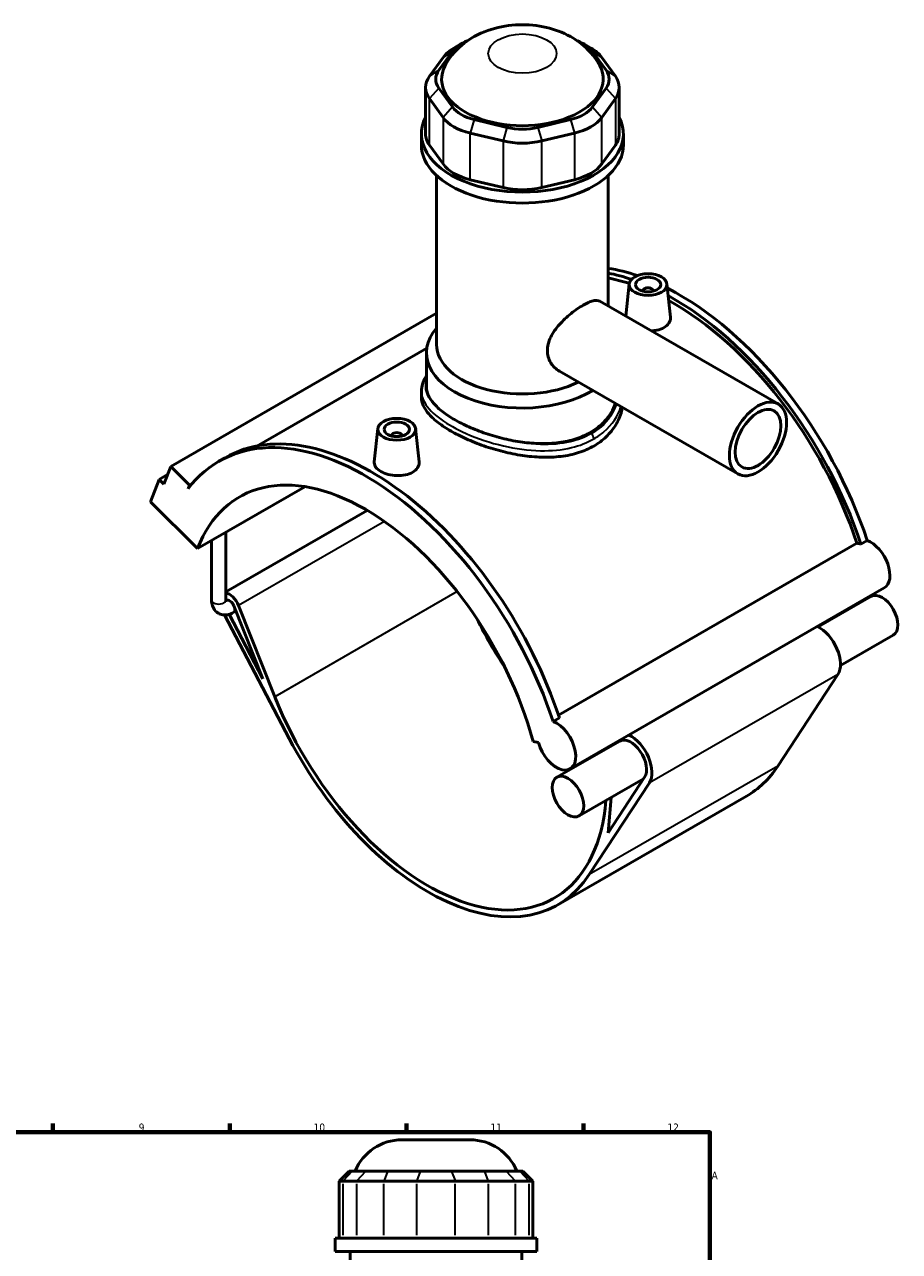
# Model space of a CAD drawing. Header units: millimetres. Extents: x 0 to 898, y -425 to 1013.
# Tile 6 of 6: x 549 to 896, y 527 to 1013. Entities that reach past the tile are written whole.
import ezdxf

# ---------------------------------------------------------------- set-up
doc = ezdxf.new("R2010")
doc.units = ezdxf.units.MM
for name, color, linetype, lineweight in [('Border (ANSI)', 7, 'Continuous', 70), ('Visible (ANSI)', 7, 'Continuous', 50), ('Visible Narrow (ANSI)', 7, 'Continuous', 35)]:
    doc.layers.add(name, color=color, linetype=linetype, lineweight=lineweight)
doc.styles.add('Note Text (ANSI)', font='tahoma.ttf')

# ---------------------------------------------------------------- blocks, each defined once
blk = doc.blocks.new('Borders Default Border')
at = {"layer": 'Border (ANSI)'}
for p, q in [((560.67, 574), (560.67, 577.45)), ((630.75, 574), (630.75, 577.45)), ((700.83, 574), (700.83, 577.45)), ((770.92, 574), (770.92, 577.45))]:
    blk.add_line(p, q, dxfattribs=at)
at = {"layer": 'Border (ANSI)', "flags": 128}
blk.add_lwpolyline([(20, 20), (20, 574), (821, 574), (821, 20), (20, 20)], dxfattribs=at)
at = {"layer": 'Border (ANSI)', "color": 230, "true_color": 0xff0080, "attachment_point": 7, "style": 'Note Text (ANSI)'}
for s, insert, char_height in [('9', (594.7, 574.34), 3.05), ('10', (663.96, 574.34), 3.048), ('11', (734.04, 574.4), 3.048), ('12', (804.13, 574.4), 3.048), ('A', (821.63, 555.35), 3.05)]:
    blk.add_mtext(s, dxfattribs=dict(at, insert=insert, char_height=char_height))

msp = doc.modelspace()

# ---------------------------------------------------------------- linework, layer by layer
at = {"layer": 'Visible (ANSI)'}
for p, q in [((713.57, 994.731), (718.945, 1002.204)), ((722.37, 1005.168), (719.531, 1003.52)), ((771.039, 1005.168), (773.878, 1003.52)), ((774.463, 1002.204), (779.839, 994.731)), ((715.25, 999.815), (709.875, 992.342)), ((783.534, 992.342), (778.159, 999.815)), ((708.352, 987.935), (708.352, 969.499)), ((718.945, 980.206), (713.57, 987.679)), ((779.839, 987.679), (774.463, 980.206)), ((785.057, 987.935), (785.057, 969.499)), ((709.875, 983.527), (715.25, 976.054)), ((778.159, 976.054), (783.534, 983.527)), ((740.582, 972.124), (727.605, 975.219)), ((765.804, 975.219), (752.827, 972.124)), ((706.704, 965.158), (706.704, 969.499)), ((726.074, 969.821), (739.051, 966.726)), ((754.358, 966.726), (767.335, 969.821)), ((786.704, 965.158), (786.704, 969.499)), ((715.25, 957.618), (709.875, 965.091)), ((783.534, 965.091), (778.159, 957.618)), ((712.704, 886.06), (712.704, 953.024)), ((780.704, 901.295), (780.704, 953.024)), ((739.051, 948.29), (726.074, 951.385)), ((767.335, 951.385), (754.358, 948.29)), ((788.999, 910.087), (787.629, 897.307)), ((803.971, 910.087), (805.381, 896.932)), ((794.485, 907.369), (794.485, 907.182)), ((798.485, 907.369), (798.485, 907.182)), ((777.366, 903.217), (848.027, 862.526)), ((712.704, 898.456), (607.383, 837.805)), ((708.837, 884.618), (641.557, 845.875)), ((708.704, 869.28), (708.704, 882.79)), ((761.397, 875.487), (832.058, 834.796)), ((706.704, 867.6), (706.704, 865.16)), ((689.438, 852.754), (688.024, 839.564)), ((704.41, 852.754), (705.82, 839.599)), ((694.924, 849.849), (694.924, 850.036)), ((698.924, 849.849), (698.924, 850.036)), ((626.452, 839.807), (628.941, 841.24)), ((604.674, 830.761), (607.383, 837.805)), ((607.383, 837.805), (614.825, 830.388)), ((599.428, 823.809), (602.814, 832.615)), ((606.119, 834.518), (602.814, 832.615)), ((602.814, 832.615), (604.674, 830.761)), ((614.825, 830.388), (614.272, 828.95)), ((615.952, 831.037), (614.825, 830.388)), ((618.033, 805.266), (660.552, 829.751)), ((599.428, 823.809), (618.033, 805.266)), ((685.202, 820.375), (629.169, 788.108)), ((623.569, 784.839), (623.569, 808.454)), ((629.169, 784.839), (629.169, 811.679)), ((760.987, 739.241), (879.25, 807.344)), ((880.814, 806.981), (883.303, 808.414)), ((890.053, 789.63), (765.602, 717.964)), ((648.608, 746.548), (634.249, 782.707)), ((884.797, 786.287), (863.854, 774.227)), ((628.708, 778.921), (654.286, 730.003)), ((643.888, 753.638), (630.529, 779.187)), ((633.216, 780.514), (632.122, 779.884)), ((632.426, 782.502), (643.888, 753.638)), ((893.626, 770.955), (872.683, 758.895)), ((871.661, 755.395), (847.862, 719.051)), ((758.852, 736.748), (761.341, 738.181)), ((750.925, 728.738), (753.072, 728.405)), ((785.236, 728.954), (760.346, 714.621)), ((795.132, 714.647), (780.71, 692.623)), ((794.7, 713.988), (769.175, 699.289)), ((773.191, 676.051), (796.991, 712.395)), ((835.44, 707.115), (760.77, 664.116)), ((780.71, 692.623), (781.861, 706.594)), ((698.959, 571.007), (725.968, 571.007)), ((678.112, 558.617), (674.112, 554.617)), ((675.634, 554.617), (674.112, 554.617)), ((674.112, 554.617), (674.112, 532.067)), ((675.634, 554.617), (681.009, 554.617)), ((678.112, 558.617), (679.33, 558.617)), ((684.705, 558.617), (679.33, 558.617)), ((691.833, 554.617), (681.009, 554.617)), ((684.705, 558.617), (693.364, 558.617)), ((691.833, 554.617), (704.81, 554.617)), ((706.341, 558.617), (693.364, 558.617)), ((720.117, 554.617), (704.81, 554.617)), ((706.341, 558.617), (718.587, 558.617)), ((731.564, 558.617), (718.587, 558.617)), ((720.117, 554.617), (733.094, 554.617)), ((731.564, 558.617), (740.223, 558.617)), ((743.918, 554.617), (733.094, 554.617)), ((745.598, 558.617), (740.223, 558.617)), ((743.918, 554.617), (749.293, 554.617)), ((745.598, 558.617), (746.816, 558.617)), ((746.816, 558.617), (750.816, 554.617)), ((750.816, 554.617), (749.293, 554.617)), ((750.816, 554.617), (750.816, 532.067)), ((752.464, 532.067), (672.464, 532.067)), ((672.464, 526.757), (672.464, 532.067)), ((752.464, 526.757), (752.464, 532.067)), ((752.464, 526.757), (672.464, 526.757)), ((678.464, 430.007), (678.464, 526.757)), ((746.464, 430.007), (746.464, 526.757))]:
    msp.add_line(p, q, dxfattribs=at)
for centre, start, end in [((698.959, 551.007), 90, 157.63534), ((725.968, 551.007), 22.36466, 90)]:
    msp.add_arc(centre, 20, start, end, dxfattribs=at)
for centre, major_axis, ratio, start_param, end_param in [((733.728, 998.678), (-16, 0), 0.5758617, 5.2995656, 5.8904862), ((759.681, 998.678), (16, 0), 0.5758617, 0.3926991, 0.9836197), ((733.728, 995.407), (-20, 0), 0.5758617, 5.5016397, 5.8904862), ((759.681, 995.407), (-20, 0), 0.5758617, 3.5342917, 3.9231383), ((746.704, 991.205), (-32, 0), 0.5758617, 5.9891515, 9.7188117), ((728.352, 987.935), (-20, 0), 0.5758617, 5.8904862, 6.6758844), ((728.352, 991.205), (-16, 0), 0.5758617, 5.8904862, 6.6758844), ((765.057, 991.205), (16, 0), 0.5758617, 5.8904862, 6.6758844), ((765.057, 987.935), (20, 0), 0.5758617, 5.8904862, 6.6758844), ((733.728, 983.732), (-16, 0), 0.5758617, 0.3926991, 1.1780972), ((759.681, 983.732), (16, 0), 0.5758617, 5.1050881, 5.8904862), ((746.704, 969.499), (-40, 0), 0.5758617, 5.9951502, 9.712813), ((733.728, 980.462), (20, 0), 0.5758617, 3.5342917, 4.3196899), ((759.681, 980.462), (20, 0), 0.5758617, 5.1050881, 5.8904862), ((728.352, 969.499), (-20, 0), 0.5758617, 0, 0.3926991), ((746.704, 980.636), (-16, 0), 0.5758617, 1.1780972, 1.9634954), ((765.057, 969.499), (20, 0), 0.5758617, 5.8904862, 6.2831853), ((746.704, 965.158), (-40, 0), 0.5758617, 0, 3.1415927), ((746.704, 977.366), (20, 0), 0.5758617, 4.3196899, 5.1050881), ((733.728, 962.026), (-20, 0), 0.5758617, 0.3926991, 1.1780972), ((759.681, 962.026), (20, 0), 0.5758617, 5.1050881, 5.8904862), ((746.704, 958.931), (-20, 0), 0.5758617, 1.1780972, 1.9634954), ((808.93, 810.707), (-58.027, 100.766), 0.5780931, 5.7037643, 5.850129), ((806.441, 809.273), (58.027, -100.766), 0.5780931, 2.5604072, 2.6764883), ((806.441, 809.273), (-56.89, 98.791), 0.5780931, 5.7174123, 5.8246795), ((796.485, 907.369), (-2, 0), 0.5758617, 2.9729035, 6.4518745), ((808.93, 810.707), (-58.027, 100.766), 0.5780931, 4.3694381, 5.5578171), ((806.441, 809.273), (58.027, -100.766), 0.5780931, 1.2278455, 2.3821231), ((806.441, 809.273), (-56.89, 98.791), 0.5780931, 4.3724925, 5.5215599), ((746.704, 882.79), (-38, 0), 0.5758617, 5.8202306, 8.6768017), ((746.704, 886.06), (-34, 0), 0.5758617, 0, 2.279832), ((684.479, 739.04), (-58.027, 100.766), 0.5780931, 4.3694381, 6.5230968), ((686.968, 740.474), (-58.027, 100.766), 0.5780931, 4.3694381, 6.2831853), ((696.924, 850.036), (-2, 0), 0.5758617, 2.9729035, 6.4518745), ((684.479, 739.04), (-49.903, 86.658), 0.5780931, 4.2779904, 6.7214513), ((882.19, 797.529), (-5.374, 9.332), 0.5780931, 5.6814083, 5.8960378), ((884.679, 798.962), (5.374, -9.332), 0.5780931, 0, 2.5398157), ((630.725, 782.311), (-2.894, 5.026), 0.5780931, 4.4658305, 5.8888093), ((889.211, 778.621), (-4.415, 7.666), 0.5780931, 3.1415927, 6.2831853), ((630.725, 782.311), (-1.397, 2.426), 0.5780931, 4.4658305, 6.2831853), ((784.04, 796.374), (49.903, -86.658), 0.5780931, 4.5999617, 4.8248163), ((864.321, 764.288), (5.912, -10.266), 0.5780931, 0.2846429, 2.4494404), ((709.369, 753.374), (49.903, -86.658), 0.5780931, 4.4658305, 6.9796103), ((760.228, 727.296), (5.374, -9.332), 0.5780931, 4.2779904, 8.823001), ((709.369, 753.374), (51.4, -89.258), 0.5780931, 4.6420787, 6.5678282), ((789.651, 721.288), (4.415, -7.666), 0.5780931, 0.2846429, 3.1415927), ((789.651, 721.288), (5.912, -10.266), 0.5780931, 0.2846429, 2.4494404), ((789.651, 721.288), (5.912, -10.266), 0.5780931, 3.8337449, 3.869222), ((784.04, 796.374), (49.903, -86.658), 0.5780931, 5.3403282, 5.343717), ((784.04, 796.374), (51.4, -89.258), 0.5780931, 0, 0.2846429)]:
    msp.add_ellipse(centre, major_axis=major_axis, ratio=ratio, start_param=start_param, end_param=end_param, dxfattribs=at)
for centre, major_axis, ratio in [((796.485, 909.821), (-7.5, 0), 0.5758617), ((796.485, 909.821), (-5, 0), 0.5758617), ((840.043, 848.661), (-7.985, -13.865), 0.5780931), ((840.043, 848.661), (-6.388, -11.092), 0.5780931), ((696.924, 852.488), (-7.5, 0), 0.5758617), ((696.924, 852.488), (-5, 0), 0.5758617), ((764.761, 706.955), (-4.415, 7.666), 0.5780931)]:
    msp.add_ellipse(centre, major_axis=major_axis, ratio=ratio, dxfattribs=at)
for points, knots in [([(777.331, 996.545), (776.011, 999.055), (774.384, 1001.15), (770.471, 1005.111), (768.13, 1006.766), (762.644, 1009.811), (759.472, 1010.935), (752.646, 1012.522), (748.98, 1012.855), (741.638, 1012.62), (737.964, 1012.052), (730.729, 1009.794), (727.14, 1008.149), (721.023, 1003.432), (718.414, 1000.742), (716.285, 996.934), (716.181, 996.741), (716.078, 996.545)], [1.0794319, 1.0794319, 1.0794319, 1.0794319, 1.3026225, 1.3026225, 1.5892001, 1.5892001, 1.972379, 1.972379, 2.4116563, 2.4116563, 2.8527999, 2.8527999, 3.285643, 3.285643, 3.6155819, 3.6155819, 3.632957, 3.632957, 3.632957, 3.632957]), ([(761.397, 875.487), (761.39, 875.491), (761.383, 875.495), (760.033, 876.277), (758.782, 877.453), (757.492, 879.602), (757.157, 880.381), (756.713, 882.002), (756.604, 882.843), (756.604, 884.517), (756.713, 885.395), (757.157, 887.177), (757.492, 888.081), (758.782, 890.75), (760.033, 892.48), (762.046, 894.755), (762.786, 895.515), (764.344, 896.983), (765.163, 897.692), (766.81, 899.017), (767.64, 899.634), (769.247, 900.741), (770.024, 901.231), (771.468, 902.063), (772.178, 902.429), (773.515, 903.017), (774.141, 903.239), (775.275, 903.516), (775.784, 903.571), (776.67, 903.513), (777.047, 903.401), (777.366, 903.217)], [3.676126, 3.676126, 3.676126, 3.676126, 3.6793135, 3.6793135, 4.2933804, 4.2933804, 4.6004139, 4.6004139, 4.9074473, 4.9074473, 5.2144807, 5.2144807, 5.5215142, 5.5215142, 6.1355811, 6.1355811, 6.4419785, 6.4419785, 6.748376, 6.748376, 7.0547735, 7.0547735, 7.361171, 7.361171, 7.6675684, 7.6675684, 7.9739659, 7.9739659, 8.2803634, 8.2803634, 8.5835733, 8.5835733, 8.5835733, 8.5835733]), ([(805.38, 896.932), (805.393, 896.818), (805.399, 896.706), (805.403, 895.914), (805.182, 895.187), (804.277, 893.867), (803.592, 893.274), (802.8, 892.818)], [4.64826693, 4.64826693, 4.64826693, 4.64826693, 4.70331149, 4.70331149, 5.03941362, 5.03941362, 5.37551576, 5.37551576, 5.37551576, 5.37551576]), ([(802.8, 892.818), (802.007, 892.361), (801.004, 891.982), (799.213, 891.601), (798.484, 891.512), (797.759, 891.475)], [0, 0, 0, 0, 0.33610214, 0.33610214, 0.54752651, 0.54752651, 0.54752651, 0.54752651]), ([(706.704, 867.6), (706.704, 868.553), (706.853, 869.504), (707.438, 871.412), (707.89, 872.364), (708.545, 873.406), (708.624, 873.526), (708.704, 873.646)], [21.275713, 21.275713, 21.275713, 21.275713, 21.8002877, 21.8002877, 22.3571439, 22.3571439, 22.4303346, 22.4303346, 22.4303346, 22.4303346]), ([(719.834, 856.329), (718.135, 857.307), (716.545, 858.35), (713.749, 860.5), (712.544, 861.607), (710.612, 863.829), (709.884, 864.946), (708.93, 867.148), (708.704, 868.233), (708.704, 869.28)], [5.7698969, 5.7698969, 5.7698969, 5.7698969, 6.4909923, 6.4909923, 7.2120876, 7.2120876, 7.9331829, 7.9331829, 8.6542782, 8.6542782, 8.6542782, 8.6542782]), ([(774.989, 845.861), (773.196, 844.828), (771.174, 843.939), (766.784, 842.551), (764.415, 842.051), (759.489, 841.454), (756.926, 841.356), (751.781, 841.507), (749.199, 841.756), (744.211, 842.495), (741.629, 843.011), (736.484, 844.299), (733.921, 845.069), (728.993, 846.787), (726.624, 847.735), (722.233, 849.719), (720.212, 850.754), (716.628, 852.818), (714.953, 853.911), (712.009, 856.151), (710.741, 857.297), (708.709, 859.588), (707.943, 860.734), (706.941, 862.987), (706.704, 864.093), (706.704, 865.16)], [0, 0, 0, 0, 0.760648, 0.760648, 1.5212959, 1.5212959, 2.2819439, 2.2819439, 3.0425918, 3.0425918, 3.8028013, 3.8028013, 4.5630108, 4.5630108, 5.3232203, 5.3232203, 6.0834298, 6.0834298, 6.8436392, 6.8436392, 7.6038487, 7.6038487, 8.3640582, 8.3640582, 9.1242677, 9.1242677, 9.1242677, 9.1242677]), ([(783.556, 862.726), (783.111, 861.487), (782.534, 860.273), (780.866, 857.519), (779.66, 856.026), (776.865, 853.364), (775.275, 852.194), (773.574, 851.215), (771.874, 850.236), (769.956, 849.385), (765.789, 848.038), (763.54, 847.542), (758.859, 846.922), (756.423, 846.797), (751.532, 846.876), (749.077, 847.078), (744.333, 847.716), (741.878, 848.175), (736.986, 849.339), (734.55, 850.044), (729.869, 851.63), (727.619, 852.513), (723.452, 854.373), (721.534, 855.35), (719.834, 856.329)], [21.1119688, 21.1119688, 21.1119688, 21.1119688, 21.6368299, 21.6368299, 22.3582088, 22.3582088, 23.0795877, 23.0795877, 23.0795877, 23.8009666, 23.8009666, 24.5223455, 24.5223455, 25.2437244, 25.2437244, 25.9651033, 25.9651033, 26.6861987, 26.6861987, 27.407294, 27.407294, 28.1283893, 28.1283893, 28.8494846, 28.8494846, 28.8494846, 28.8494846]), ([(786.315, 861.137), (786.218, 860.636), (786.102, 860.135), (785.465, 857.791), (784.7, 855.973), (782.669, 852.562), (781.4, 850.968), (778.457, 848.133), (776.782, 846.893), (774.989, 845.861)], [21.8461412, 21.8461412, 21.8461412, 21.8461412, 22.0517752, 22.0517752, 22.8124231, 22.8124231, 23.5730711, 23.5730711, 24.333719, 24.333719, 24.333719, 24.333719]), ([(703.239, 835.485), (702.447, 835.028), (701.443, 834.649), (699.244, 834.182), (698.05, 834.093), (695.812, 834.168), (694.619, 834.337), (692.424, 834.917), (691.423, 835.328), (689.839, 836.239), (689.152, 836.801), (688.239, 838.011), (688.012, 838.66), (688.009, 839.366), (688.014, 839.464), (688.025, 839.564)], [2.6877579, 2.6877579, 2.6877579, 2.6877579, 3.02386, 3.02386, 3.3599622, 3.3599622, 3.6957995, 3.6957995, 4.0316368, 4.0316368, 4.3674742, 4.3674742, 4.7033115, 4.7033115, 4.7571879, 4.7571879, 4.7571879, 4.7571879]), ([(705.82, 839.599), (705.832, 839.485), (705.839, 839.373), (705.842, 838.581), (705.622, 837.854), (704.716, 836.534), (704.031, 835.941), (703.239, 835.485)], [7.33602481, 7.33602481, 7.33602481, 7.33602481, 7.39106937, 7.39106937, 7.72717151, 7.72717151, 8.06327364, 8.06327364, 8.06327364, 8.06327364]), ([(623.569, 784.839), (623.569, 784.058), (623.673, 783.276), (624.172, 781.788), (624.562, 781.076), (625.557, 780.018), (626.088, 779.633), (627.222, 779.118), (627.814, 778.977), (629.055, 778.887), (629.698, 778.964), (630.949, 779.294), (631.554, 779.557), (632.122, 779.884)], [1.5707963, 1.5707963, 1.5707963, 1.5707963, 1.8849556, 1.8849556, 2.1852801, 2.1852801, 2.4138141, 2.4138141, 2.6307262, 2.6307262, 2.8778227, 2.8778227, 3.1415927, 3.1415927, 3.1415927, 3.1415927]), ([(629.169, 784.839), (629.169, 784.649), (629.188, 784.499), (629.23, 784.302), (629.253, 784.254), (629.256, 784.248), (629.256, 784.247), (629.256, 784.247)], [1.57079633, 1.57079633, 1.57079633, 1.57079633, 1.78836892, 1.78836892, 1.99830914, 1.99830914, 2.01334864, 2.01334864, 2.01334864, 2.01334864]), ([(629.175, 784.656), (629.183, 784.659), (629.191, 784.663), (629.24, 784.688), (629.283, 784.711), (629.328, 784.737)], [3.069886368, 3.069886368, 3.069886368, 3.069886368, 3.081575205, 3.081575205, 3.141592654, 3.141592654, 3.141592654, 3.141592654])]:
    msp.add_open_spline(points, degree=3, knots=knots, dxfattribs=at)
at = {"layer": 'Visible Narrow (ANSI)'}
for p, q in [((718.945, 1002.204), (715.25, 999.815)), ((774.463, 1002.204), (778.159, 999.815)), ((713.57, 994.731), (709.875, 992.342)), ((779.839, 994.731), (783.534, 992.342)), ((713.57, 987.679), (709.875, 983.527)), ((779.839, 987.679), (783.534, 983.527)), ((709.875, 965.091), (709.875, 983.527)), ((783.534, 983.527), (783.534, 965.091)), ((718.945, 980.206), (715.25, 976.054)), ((774.463, 980.206), (778.159, 976.054)), ((715.25, 976.054), (715.25, 957.618)), ((727.605, 975.219), (726.074, 969.821)), ((765.804, 975.219), (767.335, 969.821)), ((778.159, 957.618), (778.159, 976.054)), ((726.074, 951.385), (726.074, 969.821)), ((740.582, 972.124), (739.051, 966.726)), ((752.827, 972.124), (754.358, 966.726)), ((767.335, 969.821), (767.335, 951.385)), ((739.051, 966.726), (739.051, 948.29)), ((754.358, 948.29), (754.358, 966.726)), ((692.029, 815.98), (634.249, 782.707)), ((720.881, 788.167), (648.608, 746.548)), ((871.661, 755.395), (796.991, 712.395)), ((847.862, 719.051), (773.191, 676.051)), ((679.145, 558.417), (675.819, 554.817)), ((681.194, 554.817), (684.52, 558.417)), ((693.287, 558.417), (691.91, 554.817)), ((706.264, 558.417), (704.887, 554.817)), ((718.663, 558.417), (720.041, 554.817)), ((731.64, 558.417), (733.018, 554.817)), ((740.408, 558.417), (743.733, 554.817)), ((745.783, 558.417), (749.109, 554.817)), ((675.634, 533.195), (675.634, 553.49)), ((681.009, 553.49), (681.009, 533.195)), ((691.833, 533.195), (691.833, 553.49)), ((704.81, 553.49), (704.81, 533.195)), ((720.117, 533.195), (720.117, 553.49)), ((733.094, 553.49), (733.094, 533.195)), ((743.918, 533.195), (743.918, 553.49)), ((749.293, 553.49), (749.293, 533.195))]:
    msp.add_line(p, q, dxfattribs=at)
msp.add_ellipse((746.704, 1001.334), major_axis=(-13.504, 0), ratio=0.5758617, dxfattribs=at)
for centre, major_axis, ratio, start_param, end_param in [((773.574, 849.487), (-0.998, 1.733), 0.5780931, 3.9289245, 5.1676385), ((626.369, 784.839), (2.8, 0), 0.5758617, 3.1415926, 6.2831853), ((630.725, 782.311), (1.397, -2.426), 0.5780931, 0, 1.3242379)]:
    msp.add_ellipse(centre, major_axis=major_axis, ratio=ratio, start_param=start_param, end_param=end_param, dxfattribs=at)
for points, knots in [([(719.834, 856.329), (718.428, 857.138), (717.129, 857.968), (713.062, 860.877), (710.929, 863.004), (708.438, 867.231), (708.079, 869.337), (708.65, 871.524), (708.676, 871.618), (708.705, 871.711)], [18.2367405, 18.2367405, 18.2367405, 18.2367405, 18.829845, 18.829845, 20.2890617, 20.2890617, 21.7530386, 21.7530386, 21.8184071, 21.8184071, 21.8184071, 21.8184071]), ([(706.705, 867.6), (706.706, 866.095), (707.133, 864.586), (709.24, 860.847), (711.427, 858.612), (717.162, 854.466), (720.59, 852.548), (728.926, 848.85), (733.972, 847.142), (744.022, 844.811), (749.001, 844.118), (758.118, 843.929), (762.288, 844.309), (769.363, 846.001), (772.36, 847.159), (774.989, 848.673)], [-21.275713, -21.275713, -21.275713, -21.275713, -20.2890617, -20.2890617, -18.829845, -18.829845, -17.4837017, -17.4837017, -15.9331831, -15.9331831, -14.4998145, -14.4998145, -13.2294026, -13.2294026, -12.1578261, -12.1578261, -12.1578261, -12.1578261]), ([(783.99, 862.476), (782.845, 859.117), (780.763, 856), (776.71, 852.479), (775.428, 851.569), (774.036, 850.767)], [34.3763092, 34.3763092, 34.3763092, 34.3763092, 35.8760873, 35.8760873, 36.4734782, 36.4734782, 36.4734782, 36.4734782]), ([(774.989, 848.673), (776.454, 849.517), (777.805, 850.47), (782.264, 854.301), (784.554, 857.76), (785.743, 861.467)], [-36.4734782, -36.4734782, -36.4734782, -36.4734782, -35.8760873, -35.8760873, -34.2889801, -34.2889801, -34.2889801, -34.2889801]), ([(774.036, 850.767), (771.538, 849.329), (768.685, 848.243), (761.938, 846.688), (757.955, 846.371), (749.233, 846.662), (744.462, 847.39), (734.817, 849.742), (729.966, 851.434), (723.577, 854.305), (721.619, 855.301), (719.834, 856.329)], [12.1578261, 12.1578261, 12.1578261, 12.1578261, 13.2294026, 13.2294026, 14.4998145, 14.4998145, 15.9331831, 15.9331831, 17.4837017, 17.4837017, 18.2367405, 18.2367405, 18.2367405, 18.2367405])]:
    msp.add_open_spline(points, degree=3, knots=knots, dxfattribs=at)

# ---------------------------------------------------------------- block references
msp.add_blockref('Borders Default Border', (0, 0))

doc.saveas('drawing.dxf')
